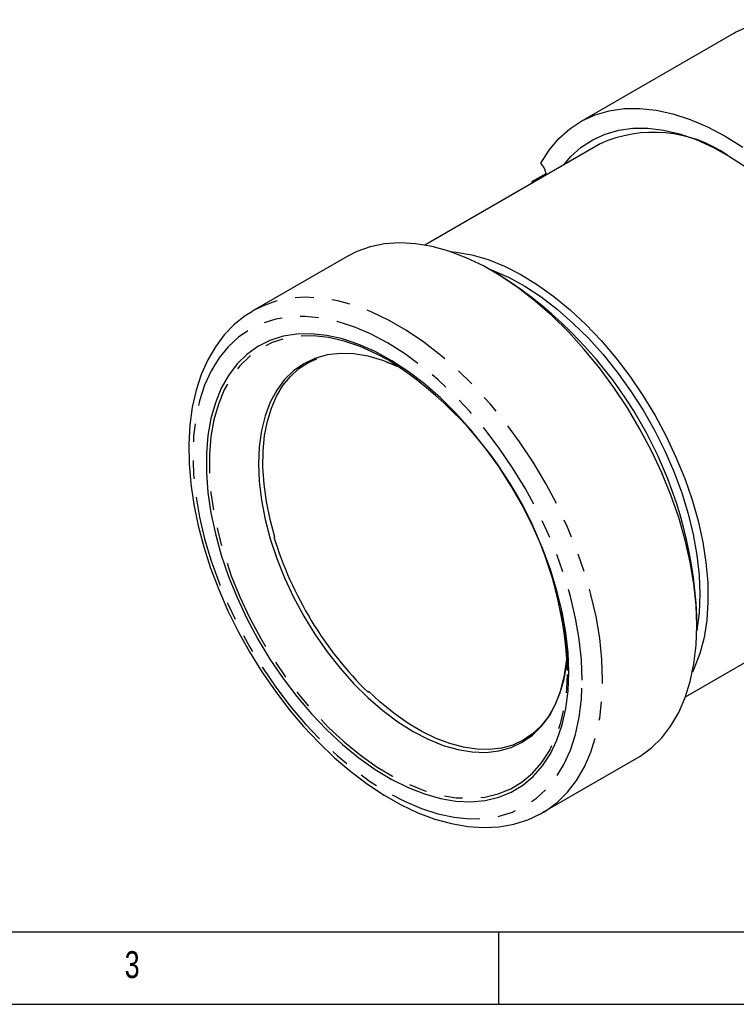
# Model space of a CAD drawing. Extents: x 5 to 415, y 5 to 292.
# Tile 9 of 29: x 127 to 176, y 5 to 73. Entities that reach past the tile are written whole.
import ezdxf

# ---------------------------------------------------------------- set-up
doc = ezdxf.new("R2010")
doc.units = 0
doc.linetypes.add('PHANTOM', pattern=[12.7, 6.35, -1.27, 1.27, -1.27, 1.27, -1.27])
doc.layers.get('0').update_dxf_attribs({"linetype": 'CONTINUOUS'})
doc.styles.add('SLDTEXTSTYLE0', font='TXT', dxfattribs={"width": 0.75})

msp = doc.modelspace()

# ---------------------------------------------------------------- linework, layer by layer
at = {"color": 7, "linetype": 'CONTINUOUS'}
for p, q in [((176.234, 72.047), (165.627, 65.924)), ((166.981, 64.396), (154.886, 57.414)), ((162.326, 61.831), (163.254, 62.367)), ((162.268, 61.676), (162.326, 61.831)), ((162.411, 61.758), (162.326, 61.831)), ((149.526, 56.63), (143.021, 52.874)), ((160.094, 55.311), (159.528, 55.638)), ((143.021, 52.874), (142.98, 52.85)), ((172.884, 26.236), (184.979, 33.219)), ((173.668, 31.144), (173.668, 31.798)), ((163.019, 18.232), (169.525, 21.988)), ((163.019, 18.232), (163.114, 18.288)), ((9.996, 10), (245, 10)), ((160, 5), (160, 10)), ((5, 5), (415, 5))]:
    msp.add_line(p, q, dxfattribs=at)
at = {"color": 7, "linetype": 'CONTINUOUS', "flags": 128}
for points in [[(176.234, 72.047), (176.337, 72.106), (177.243, 72.523), (178.215, 72.808), (179.247, 72.958), (180.33, 72.974), (181.457, 72.855), (182.62, 72.601), (183.809, 72.215), (185.017, 71.699), (186.233, 71.057), (187.449, 70.295), (188.657, 69.416), (189.846, 68.429), (191.009, 67.341), (192.136, 66.159), (193.22, 64.892), (194.251, 63.55), (195.223, 62.142), (196.129, 60.68), (196.961, 59.173), (197.714, 57.634), (198.382, 56.073), (198.959, 54.502)], [(162.9, 63.072), (163.478, 63.976), (164.145, 64.767), (164.898, 65.437), (165.73, 65.983), (166.636, 66.4), (167.608, 66.684), (168.64, 66.835), (169.723, 66.851), (170.851, 66.732), (172.013, 66.478), (173.203, 66.092), (174.41, 65.576), (175.626, 64.934), (176.843, 64.171)], [(164.491, 62.959), (164.976, 63.522), (165.689, 64.164), (166.479, 64.683), (167.342, 65.076), (168.269, 65.341), (169.254, 65.475), (170.288, 65.476), (171.365, 65.346), (172.474, 65.084), (173.609, 64.693), (174.759, 64.177), (175.916, 63.539), (177.071, 62.783)], [(173.668, 31.144), (173.617, 32.559), (173.464, 34.022), (173.211, 35.523), (172.86, 37.051), (172.412, 38.596), (171.872, 40.146), (171.243, 41.689), (170.529, 43.216), (169.736, 44.714), (168.869, 46.174), (167.935, 47.584), (166.94, 48.934), (165.892, 50.215), (164.799, 51.418), (163.667, 52.533), (162.505, 53.553), (161.322, 54.47), (160.126, 55.278), (158.925, 55.971), (157.729, 56.544), (156.546, 56.993), (155.385, 57.314), (154.253, 57.506), (153.159, 57.566), (152.111, 57.495), (151.116, 57.293), (150.182, 56.961), (149.526, 56.63)], [(156.583, 56.981), (157.058, 56.935), (158.139, 56.737), (159.248, 56.409), (160.378, 55.954), (161.518, 55.374), (162.659, 54.676), (163.793, 53.864), (164.91, 52.945), (166.002, 51.926), (167.058, 50.816), (168.072, 49.623), (169.035, 48.358), (169.938, 47.029), (170.775, 45.649), (171.539, 44.228), (172.224, 42.777), (172.825, 41.309), (173.336, 39.834), (173.753, 38.366), (174.073, 36.915), (174.294, 35.493), (174.413, 34.113), (174.43, 32.784), (174.345, 31.519), (174.158, 30.326), (173.871, 29.215), (173.485, 28.196), (173.358, 27.923)], [(159.214, 55.815), (159.54, 55.693), (160.66, 55.194), (161.786, 54.574), (162.909, 53.836), (164.022, 52.988), (165.113, 52.035), (166.174, 50.987), (167.197, 49.852), (168.173, 48.638), (169.093, 47.357), (169.95, 46.018), (170.738, 44.633), (171.448, 43.214), (172.077, 41.772), (172.618, 40.318), (173.067, 38.866), (173.419, 37.427), (173.674, 36.013), (173.827, 34.636), (173.878, 33.307), (173.827, 32.037), (173.674, 30.837), (173.664, 30.784)], [(142.984, 52.834), (142.492, 52.538), (141.727, 51.926), (141.037, 51.211), (140.426, 50.396), (139.897, 49.484), (139.452, 48.48), (139.096, 47.39), (138.833, 46.22), (138.663, 44.98), (138.589, 43.678), (138.61, 42.324), (138.726, 40.927), (138.936, 39.497), (139.237, 38.043), (139.626, 36.574), (140.102, 35.1), (140.661, 33.629), (141.298, 32.171), (142.011, 30.734), (142.793, 29.329), (143.641, 27.963), (144.548, 26.646), (145.51, 25.385), (146.52, 24.19), (147.572, 23.066), (148.661, 22.023), (149.779, 21.066), (150.92, 20.202), (152.077, 19.437), (153.244, 18.776), (154.414, 18.226), (155.579, 17.79), (156.731, 17.473), (157.862, 17.278), (158.963, 17.208), (160.023, 17.263), (161.035, 17.441), (161.99, 17.74), (162.881, 18.154), (163.117, 18.305)], [(164.829, 27.92), (164.777, 29.264), (164.622, 30.657), (164.365, 32.087), (164.008, 33.542), (163.554, 35.011), (163.007, 36.481), (162.371, 37.94), (161.652, 39.375), (160.856, 40.776), (159.989, 42.13), (159.058, 43.426), (158.071, 44.653), (157.037, 45.802), (155.963, 46.862), (154.86, 47.825), (153.735, 48.683), (152.598, 49.429), (151.459, 50.057), (150.327, 50.561), (149.212, 50.937), (148.122, 51.183), (147.067, 51.295), (146.055, 51.274), (145.096, 51.119), (144.196, 50.832), (143.363, 50.414), (142.605, 49.871), (141.926, 49.205), (141.335, 48.422), (140.834, 47.53), (140.428, 46.535), (140.12, 45.446), (139.914, 44.271), (139.81, 43.02), (139.81, 41.705), (139.914, 40.335), (140.12, 38.922), (140.428, 37.478), (140.834, 36.014), (141.335, 34.543), (141.926, 33.077), (142.605, 31.629), (143.363, 30.209), (144.196, 28.83), (145.096, 27.504), (146.055, 26.241), (147.067, 25.052), (148.122, 23.946), (149.212, 22.933), (150.327, 22.022), (151.459, 21.219), (152.598, 20.531), (153.735, 19.965), (154.86, 19.524), (155.963, 19.213), (157.037, 19.034), (158.071, 18.988), (159.058, 19.077), (159.989, 19.298), (160.856, 19.651), (161.652, 20.132), (162.371, 20.737), (163.007, 21.462), (163.554, 22.3), (164.008, 23.245), (164.365, 24.288), (164.622, 25.422), (164.777, 26.635), (164.829, 27.92)], [(153.257, 48.915), (153.027, 49.025), (151.991, 49.445), (150.975, 49.738), (149.99, 49.899), (149.043, 49.929), (148.145, 49.826), (147.304, 49.591), (146.528, 49.227), (145.825, 48.737), (145.202, 48.126), (144.663, 47.4), (144.216, 46.565), (143.863, 45.63), (143.609, 44.604), (143.455, 43.497), (143.404, 42.319), (143.455, 41.082), (143.609, 39.798), (143.863, 38.478), (144.216, 37.136), (144.663, 35.785), (145.202, 34.437), (145.825, 33.106), (146.528, 31.804), (147.304, 30.544), (148.145, 29.339), (149.043, 28.199), (149.99, 27.135), (150.975, 26.159), (151.991, 25.279), (153.027, 24.504), (154.072, 23.841), (155.118, 23.296), (156.154, 22.876), (157.169, 22.583), (158.155, 22.421), (159.102, 22.392), (160, 22.495), (160.841, 22.73), (161.616, 23.094), (162.319, 23.584), (162.943, 24.195), (163.481, 24.921), (163.929, 25.756), (164.282, 26.69), (164.536, 27.716), (164.69, 28.824), (164.71, 29.076)], [(144.537, 37.254), (144.209, 38.462), (143.953, 39.705), (143.786, 40.917), (143.709, 42.088), (143.722, 43.208), (143.825, 44.266), (144.015, 45.254), (144.292, 46.163), (144.651, 46.986), (145.09, 47.717), (145.605, 48.352), (146.195, 48.884), (146.855, 49.311), (147.424, 49.559)], [(152.214, 49.352), (152.9, 49.082), (152.948, 49.058)], [(169.525, 21.988), (169.736, 22.115), (170.529, 22.697), (171.243, 23.4), (171.872, 24.217), (172.412, 25.143), (172.86, 26.17), (173.211, 27.293), (173.464, 28.502), (173.617, 29.789), (173.668, 31.144)], [(164.699, 29.074), (164.637, 28.352), (164.457, 27.355), (164.191, 26.436), (163.841, 25.602), (163.412, 24.86), (162.905, 24.213), (162.324, 23.668), (161.672, 23.228), (160.953, 22.899), (160.174, 22.684), (159.343, 22.586), (158.469, 22.606), (157.559, 22.743), (156.621, 22.995), (155.661, 23.361), (154.688, 23.837), (153.711, 24.419), (152.737, 25.104), (151.776, 25.885), (150.988, 26.614)]]:
    msp.add_lwpolyline(points, dxfattribs=at)
at = {"color": 8, "linetype": 'PHANTOM', "flags": 128}
for points in [[(167.162, 27.389), (167.111, 28.803), (166.959, 30.266), (166.706, 31.767), (166.355, 33.296), (165.907, 34.84), (165.367, 36.39), (164.737, 37.934), (164.023, 39.46), (163.23, 40.959), (162.364, 42.418), (161.43, 43.828), (160.435, 45.179), (159.387, 46.46), (158.293, 47.662), (157.161, 48.777), (156, 49.797), (154.817, 50.715), (153.62, 51.523), (152.42, 52.216), (151.224, 52.789), (150.041, 53.237), (148.879, 53.559), (147.747, 53.75), (146.653, 53.811), (145.605, 53.74), (144.611, 53.538), (143.677, 53.206), (143.021, 52.874)], [(165.748, 27.389), (165.697, 28.771), (165.544, 30.201), (165.29, 31.669), (164.938, 33.163), (164.489, 34.672), (163.948, 36.185), (163.318, 37.69), (162.605, 39.176), (161.813, 40.631), (160.949, 42.044), (160.019, 43.405), (159.031, 44.703), (157.991, 45.928), (156.908, 47.071), (155.79, 48.123), (154.646, 49.077), (153.484, 49.924), (152.313, 50.659), (151.142, 51.276), (149.98, 51.77), (148.836, 52.138), (147.718, 52.376), (146.635, 52.483), (145.596, 52.459), (144.607, 52.302), (143.677, 52.015), (142.813, 51.599), (142.021, 51.059), (141.308, 50.397), (140.678, 49.619), (140.137, 48.731), (139.688, 47.739), (139.336, 46.652), (139.082, 45.477), (138.929, 44.223), (138.878, 42.901), (138.929, 41.519), (139.082, 40.089), (139.336, 38.621), (139.688, 37.127), (140.137, 35.617), (140.678, 34.105), (141.308, 32.599), (142.021, 31.114), (142.813, 29.659), (143.677, 28.246), (144.607, 26.885), (145.596, 25.587), (146.635, 24.362), (147.718, 23.219), (148.836, 22.167), (149.98, 21.213), (151.142, 20.366), (152.313, 19.631), (153.484, 19.014), (154.646, 18.519), (155.79, 18.152), (156.908, 17.914), (157.991, 17.806), (159.031, 17.831), (160.019, 17.988), (160.949, 18.275), (161.813, 18.69), (162.605, 19.231), (163.318, 19.893), (163.948, 20.671), (164.489, 21.559), (164.938, 22.551), (165.29, 23.638), (165.544, 24.813), (165.697, 26.066), (165.748, 27.389)], [(152.377, 49.459), (151.531, 49.914), (150.413, 50.412), (149.311, 50.784), (148.234, 51.026), (147.192, 51.138), (146.192, 51.117), (145.244, 50.963), (144.355, 50.68), (143.532, 50.267), (142.783, 49.73), (142.113, 49.072), (141.528, 48.299), (141.033, 47.417), (140.632, 46.434), (140.329, 45.358), (140.125, 44.197), (140.022, 42.962), (140.022, 41.662), (140.125, 40.308), (140.329, 38.912), (140.632, 37.485), (141.033, 36.039), (141.528, 34.586), (142.113, 33.138), (142.783, 31.707), (143.532, 30.304), (144.355, 28.942), (145.244, 27.631), (146.192, 26.384), (147.192, 25.209), (148.234, 24.116), (149.311, 23.116), (150.413, 22.215), (151.531, 21.422), (152.657, 20.742), (153.78, 20.183), (154.891, 19.747), (155.982, 19.44), (157.042, 19.263), (158.064, 19.218), (159.039, 19.305), (159.959, 19.524), (160.816, 19.872), (161.602, 20.348), (162.313, 20.946), (162.941, 21.662), (163.481, 22.49), (163.93, 23.423), (164.283, 24.454), (164.537, 25.574), (164.69, 26.773), (164.741, 28.042), (164.741, 28.042)], [(163.114, 18.288), (163.23, 18.359), (164.023, 18.942), (164.737, 19.644), (165.367, 20.461), (165.907, 21.387), (166.355, 22.415), (166.706, 23.537), (166.959, 24.746), (167.111, 26.033), (167.162, 27.389)]]:
    msp.add_lwpolyline(points, dxfattribs=at)
at = {"color": 7, "linetype": 'CONTINUOUS'}
for centre, radius, start, end in [((170.694, 56.212), 8.988, 55.33413, 114.4055), ((161.613, 61.986), 1.685, 9.27935, 40.16692), ((144.303, 30.521), 29.392, 2.48938, 57.50524), ((138.048, 26.91), 26.717, 2.42939, 57.56523), ((168.845, 44.702), 25.487, 196.9246, 225.51773), ((145.592, 27.961), 19.149, 0.24169, 12.86074)]:
    msp.add_arc(centre, radius, start, end, dxfattribs=at)

# ---------------------------------------------------------------- texts
at = {"color": 7, "linetype": 'CONTINUOUS', "insert": (134.167, 8.668), "char_height": 1.852, "attachment_point": 1, "style": 'SLDTEXTSTYLE0'}
msp.add_mtext('3', dxfattribs=at)

doc.saveas('drawing.dxf')
